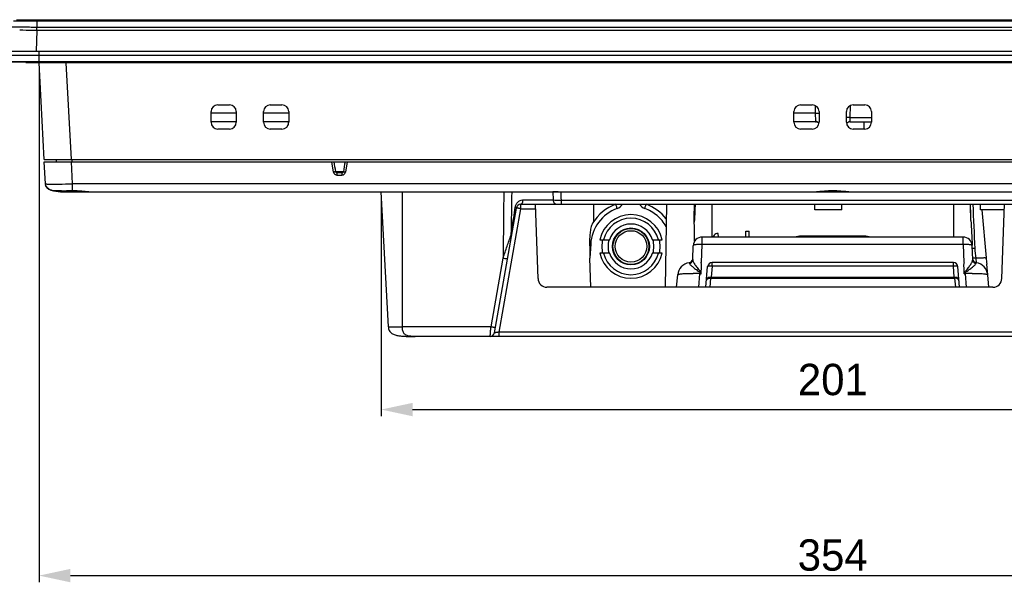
# Model space of a CAD drawing. Header units: millimetres. Extents: x 0 to 1682, y 0 to 1188.
# Tile 2 of 73: x 252 to 472, y 269 to 394. Entities that reach past the tile are written whole.
import ezdxf

# ---------------------------------------------------------------- set-up
doc = ezdxf.new("R2010")
doc.units = ezdxf.units.MM
doc.header["$LTSCALE"] = 92.51
doc.header["$PDMODE"] = 3
doc.header["$PDSIZE"] = 8
doc.layers.get('0').update_dxf_attribs({"linetype": 'CONTINUOUS'})
doc.layers.get('Defpoints').update_dxf_attribs({"linetype": 'CONTINUOUS'})
for name, color, linetype in [('2D-TOPRT1540_-DIM', 7, 'CONTINUOUS'), ('ANTENNA_CAP_V2-SHAPE', 7, 'CONTINUOUS'), ('FRONT_CASE-RC15_-SHAPE', 7, 'CONTINUOUS'), ('GASKET-RT1550WD-SHAPE', 7, 'CONTINUOUS'), ('L2', 7, 'CONTINUOUS'), ('PROCESSING_MODULE_COVER-SHAPE', 7, 'CONTINUOUS'), ('PROTECTIVE_COVER-SHAPE', 7, 'CONTINUOUS'), ('REAR_CASE_15_RT1540__2024-SHAPE', 7, 'CONTINUOUS')]:
    doc.layers.add(name, color=color, linetype=linetype)
doc.styles.get("Standard").update_dxf_attribs({"font": 'GOTHIC.TTF'})
doc.dimstyles.new('DIMSTYLE_1', dxfattribs={"dimtxt": 7, "dimasz": 7, "dimexe": 1.5, "dimexo": 1, "dimgap": 0.875, "dimtad": 1, "dimdec": 0, "dimdsep": 46, "dimtxsty": 'Standard', "dimblk": '_FILLED', "dimcen": 0.09, "dimclrd": 2, "dimclre": 2, "dimclrt": 2, "dimadec": 5, "dimazin": 2, "dimtp": 0.8, "dimtm": 0.8, "dimtfac": 1, "dimtdec": 0, "dimtofl": 0, "dimtmove": 0, "dimatfit": 3, "dimldrblk": '_FILLED', "dimfxl": 1, "dimtolj": 1, "dimarcsym": 0})

# ---------------------------------------------------------------- blocks, each defined once
blk = doc.blocks.new('_FILLED')
at = {"color": 0, "linetype": 'ByBlock'}
blk.add_solid([(0, 0), (-1, 0.214), (-1, -0.214)], dxfattribs=at)
blk = doc.blocks.new('*D18')
at = {"layer": '2D-TOPRT1540_-DIM', "color": 2, "linetype": 'Continuous', "lineweight": -2, "transparency": 16777216}
for p, q in [((332.86, 354.91), (332.86, 305.81)), ((534.26, 354.91), (534.26, 305.81)), ((339.86, 307.31), (527.26, 307.31))]:
    blk.add_line(p, q, dxfattribs=at)
at = {"layer": 'Defpoints', "color": 0, "linetype": 'Continuous', "transparency": 16777216}
for p in [(332.86, 355.91), (534.26, 355.91), (534.26, 307.31)]:
    blk.add_point(p, dxfattribs=at)
at = {"layer": '2D-TOPRT1540_-DIM', "color": 2, "linetype": 'Continuous', "lineweight": -2, "transparency": 16777216, "xscale": 7, "yscale": 7, "zscale": 7, "rotation": 180}
blk.add_blockref('_FILLED', (332.86, 307.31), dxfattribs=at)
at = {"layer": '2D-TOPRT1540_-DIM', "color": 2, "linetype": 'Continuous', "lineweight": -2, "transparency": 16777216, "xscale": 7, "yscale": 7, "zscale": 7}
blk.add_blockref('_FILLED', (534.26, 307.31), dxfattribs=at)
at = {"layer": '2D-TOPRT1540_-DIM', "color": 2, "linetype": 'Continuous', "transparency": 16777216, "insert": (433.59, 317.52), "char_height": 7, "attachment_point": 2, "line_spacing_factor": 0.9}
blk.add_mtext('\\A1;201', dxfattribs=at)
blk = doc.blocks.new('*D25')
at = {"color": 2, "lineweight": -2, "transparency": 16777216}
for p, q in [((256.53, 383.71), (256.53, 268.76)), ((610.59, 383.71), (610.59, 268.76)), ((263.53, 270.26), (603.59, 270.26))]:
    blk.add_line(p, q, dxfattribs=at)
at = {"layer": 'Defpoints', "color": 0, "transparency": 16777216}
for p in [(256.53, 384.71), (610.59, 384.71), (610.59, 270.26)]:
    blk.add_point(p, dxfattribs=at)
at = {"color": 2, "lineweight": -2, "transparency": 16777216, "xscale": 7, "yscale": 7, "zscale": 7, "rotation": 180}
blk.add_blockref('_FILLED', (256.53, 270.26), dxfattribs=at)
at = {"color": 2, "lineweight": -2, "transparency": 16777216, "xscale": 7, "yscale": 7, "zscale": 7}
blk.add_blockref('_FILLED', (610.59, 270.26), dxfattribs=at)
at = {"color": 2, "transparency": 16777216, "insert": (433.56, 274.81), "char_height": 7, "attachment_point": 5}
blk.add_mtext('\\A1;354', dxfattribs=at)

msp = doc.modelspace()

# ---------------------------------------------------------------- linework, layer by layer
at = {"layer": 'ANTENNA_CAP_V2-SHAPE', "color": 7, "linetype": 'Continuous'}
for p, q in [((381.622833, 345.212684), (383.792878, 345.212684)), ((393.33227, 345.212684), (395.502315, 345.212684)), ((383.792878, 342.212684), (381.622833, 342.212684)), ((395.502315, 342.212684), (393.33227, 342.212684))]:
    msp.add_line(p, q, dxfattribs=at)
for radius in [4.116806, 4.016851, 3.517156]:
    msp.add_circle((388.562574, 343.712684), radius, dxfattribs=at)
for radius, start, end in [(7.1, 12.19664752, 167.80335248), (6.3, 13.774147, 166.225853), (5, 17.45760312, 162.54239688), (5.116197, 162.95002912, 197.05005277), (5.116197, 342.95002819, 17.05005304), (7.1, 192.19664752, 347.80335248), (6.3, 193.774147, 346.225853), (5, 197.45760312, 342.54239688)]:
    msp.add_arc((388.562574, 343.712684), radius, start, end, dxfattribs=at)
at = {"layer": 'FRONT_CASE-RC15_-SHAPE', "color": 7, "linetype": 'Continuous'}
for p, q in [((251.511048, 394.312684), (615.6141, 394.312684)), ((256.032237, 394.312684), (256.032956, 394.032025)), ((256.032956, 394.032025), (256.032956, 392.594572)), ((256.032956, 394.032025), (611.092192, 394.032025)), ((252.760813, 391.939182), (252.209714, 391.941875)), ((252.916798, 391.93828), (252.760813, 391.939182)), ((255.861395, 391.912039), (255.733588, 391.913494)), ((256.018856, 391.910137), (255.85831, 387.312684)), ((256.018859, 391.910223), (255.861395, 391.912039)), ((611.095573, 391.910137), (256.018856, 391.910137)), ((611.092192, 392.594572), (256.032956, 392.594572)), ((248.862574, 387.312684), (618.262574, 387.312684)), ((257.663137, 363.112684), (256.531215, 384.71104)), ((262.522907, 384.712684), (263.654915, 363.112684)), ((294.912574, 371.412684), (294.912574, 373.812684)), ((300.512574, 373.442885), (294.912574, 373.442885)), ((296.412574, 375.312684), (299.012574, 375.312684)), ((300.512574, 373.812684), (300.512574, 371.412684)), ((306.612574, 371.412684), (306.612574, 373.812684)), ((312.212574, 373.442885), (306.612574, 373.442885)), ((308.112574, 375.312684), (310.712574, 375.312684)), ((312.212574, 373.812684), (312.212574, 371.412684)), ((424.912574, 371.412684), (424.912574, 373.812684)), ((429.657154, 373.442885), (424.912574, 373.442885)), ((426.412574, 375.312684), (429.012574, 375.312684)), ((429.626827, 375.180281), (429.657154, 373.442885)), ((429.657154, 373.442885), (429.7038, 371.661286)), ((430.512574, 373.812684), (430.512574, 371.412684)), ((436.612574, 371.412684), (436.612574, 373.812684)), ((437.451148, 372.477784), (437.498321, 375.180281)), ((438.112574, 375.312684), (440.712574, 375.312684)), ((442.212574, 373.812684), (442.212574, 371.412684)), ((300.512574, 371.512684), (294.912574, 371.512684)), ((312.212574, 371.512684), (306.612574, 371.512684)), ((312.062574, 371.512684), (312.062574, 370.76061)), ((429.878502, 371.512684), (424.912574, 371.512684)), ((430.499458, 371.225739), (430.477377, 371.250855)), ((436.766391, 371.273893), (436.704844, 371.21669)), ((437.413746, 371.512684), (442.212574, 371.512684)), ((437.417582, 371.516264), (437.451148, 372.477784)), ((437.451148, 372.477784), (442.212574, 372.477784)), ((440.590539, 369.910553), (440.562574, 371.512684)), ((299.012574, 369.912684), (296.412574, 369.912684)), ((310.712574, 369.912684), (308.112574, 369.912684)), ((429.012574, 369.912684), (426.412574, 369.912684)), ((440.712574, 369.912684), (438.112574, 369.912684)), ((257.663137, 363.112684), (609.462011, 363.112684))]:
    msp.add_line(p, q, dxfattribs=at)
for points in [[(430.349094, 371.360275), (430.276209, 371.405928), (430.200373, 371.443582), (430.123797, 371.47271), (430.048923, 371.493313), (429.978359, 371.505956), (429.914761, 371.51178), (429.878565, 371.512684)], [(430.477377, 371.250855), (430.416761, 371.307942), (430.349094, 371.360275)], [(436.704844, 371.21669), (436.650881, 371.157547), (436.637881, 371.140829)], [(437.413743, 371.512684), (437.373559, 371.511873), (437.27411, 371.50285), (437.176909, 371.48413), (437.083318, 371.456313), (436.994544, 371.420242), (436.911614, 371.37697), (436.835341, 371.327716), (436.766391, 371.273893)]]:
    msp.add_lwpolyline(points, dxfattribs=at)
for centre, radius, start, end in [((249.570694, -148.406954), 540.355594, 89.3465127, 89.64519861), ((296.412574, 373.812684), 1.5, 90, 180), ((299.012574, 373.812684), 1.5, 0, 90), ((308.112574, 373.812684), 1.5, 90, 180), ((310.712574, 373.812684), 1.5, 0, 90), ((426.412574, 373.812684), 1.5, 90, 180), ((429.012574, 373.812684), 1.5, 0, 90), ((438.112574, 373.812684), 1.5, 90, 180), ((440.712574, 373.812684), 1.5, 0, 90), ((296.412574, 371.412684), 1.5, 180, 270), ((299.012574, 371.412684), 1.5, 270, 0), ((308.112574, 371.412684), 1.5, 180, 270), ((310.712574, 371.412684), 1.5, 270, 0), ((426.412574, 371.412684), 1.5, 180, 270), ((429.012574, 371.412684), 1.5, 270, 0), ((429.75447, 370.681542), 0.967208, 41.41414859, 54.0828749), ((429.778929, 370.704692), 0.933552, 38.62968186, 41.34161647), ((438.112574, 371.412684), 1.5, 180, 270), ((437.414733, 370.517598), 0.997843, 134.39380898, 141.1927387), ((437.415697, 370.516654), 0.999193, 128.0432533, 134.3954429), ((437.417518, 370.515146), 1.001118, 89.99636574, 93.71609208), ((440.712574, 371.412684), 1.5, 270, 0)]:
    msp.add_arc(centre, radius, start, end, dxfattribs=at)
for points, knots in [([(250.816405, 394.032049), (250.818086, 394.033624), (250.828245, 394.031241), (250.846301, 394.034283), (250.878825, 394.033311), (250.922675, 394.034401), (250.979239, 394.034593), (251.078553, 394.035289), (251.232217, 394.035804), (251.450749, 394.03637), (251.71331, 394.036743), (252.017353, 394.036976), (252.496931, 394.037073), (253.175151, 394.036749), (254.064595, 394.035771), (255.029525, 394.034187), (255.694138, 394.032828), (256.032956, 394.032025)], [0, 0, 0, 0, 0.0013249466, 0.0050376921, 0.0111370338, 0.0196121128, 0.0304401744, 0.0435966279, 0.076760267, 0.1187893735, 0.1692814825, 0.2277524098, 0.2936416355, 0.4450804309, 0.6177885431, 0.8051495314, 1, 1, 1, 1]), ([(256.032956, 392.594582), (255.600015, 392.598405), (254.750449, 392.605352), (253.516417, 392.61311), (252.37764, 392.618034), (251.50827, 392.619688), (250.892472, 392.619255), (250.501049, 392.618152), (250.162171, 392.616301), (249.879072, 392.613684), (249.679249, 392.610836), (249.549302, 392.607953), (249.474674, 392.605957), (249.415941, 392.603393), (249.372122, 392.601784), (249.345658, 392.598039), (249.331361, 392.597708), (249.328272, 392.59523)], [0, 0, 0, 0, 0.1937042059, 0.3801058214, 0.5521132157, 0.7031942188, 0.7690595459, 0.8276191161, 0.8783169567, 0.9206726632, 0.9542868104, 0.9677138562, 0.9788426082, 0.9876484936, 0.9941143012, 0.9982278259, 1, 1, 1, 1]), ([(256.029575, 391.910137), (256.025514, 391.973377), (256.020138, 392.097376), (256.028316, 392.325536), (256.030581, 392.49036), (256.032956, 392.594572)], [0, 0, 0, 0, 0.2776646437, 0.5432578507, 1, 1, 1, 1]), ([(429.657154, 373.442885), (429.74187, 373.444361), (430.027223, 373.447703), (430.312805, 373.449043), (430.513313, 373.440936)], [0, 0, 0, 0, 0.2968789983, 1, 1, 1, 1]), ([(429.7038, 371.661286), (429.704389, 371.638847), (429.709783, 371.596546), (429.761489, 371.522272), (429.833782, 371.512684), (429.878502, 371.512684)], [0, 0, 0, 0, 0.2602009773, 0.4816028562, 1, 1, 1, 1]), ([(437.451148, 372.477784), (437.369024, 372.479216), (437.089346, 372.482596), (436.809477, 372.483686), (436.612023, 372.476489)], [0, 0, 0, 0, 0.2936370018, 1, 1, 1, 1]), ([(437.413746, 371.512684), (437.41473, 371.512684), (437.416944, 371.513124), (437.417548, 371.515307), (437.417582, 371.516264)], [0, 0, 0, 0, 0.5067424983, 1, 1, 1, 1])]:
    msp.add_open_spline(points, degree=3, knots=knots, dxfattribs=at)
for points in [[(429.7038, 371.661286), (429.814071, 371.661562), (429.925712, 371.644612), (430.030802, 371.611209)], [(430.030802, 371.611209), (430.134292, 371.578316), (430.233942, 371.528605), (430.321848, 371.464851)], [(437.352633, 371.514159), (437.155895, 371.50139), (436.955216, 371.425047), (436.799939, 371.303564)]]:
    msp.add_open_spline(points, degree=3, dxfattribs=at)
at = {"layer": 'GASKET-RT1550WD-SHAPE', "color": 7, "linetype": 'Continuous'}
for p, q in [((248.862574, 387.312684), (618.262574, 387.312684)), ((256.562574, 384.712684), (256.562574, 387.312684)), ((617.762574, 386.312684), (249.362574, 386.312684)), ((616.762574, 384.912684), (250.362574, 384.912684)), ((616.662574, 384.812684), (250.462574, 384.812684)), ((253.609365, 384.784126), (253.585402, 384.812684)), ((613.515783, 384.784126), (253.609365, 384.784126)), ((613.362574, 384.712684), (253.762574, 384.712684))]:
    msp.add_line(p, q, dxfattribs=at)
msp.add_arc((253.762574, 384.912684), 0.2, 220, 270, dxfattribs=at)
at = {"layer": 'L2', "color": 7, "linetype": 'Continuous'}
for p, q in [((429.562574, 351.912684), (429.562574, 353.112684)), ((435.562574, 351.912684), (429.562574, 351.912684)), ((435.562574, 351.912684), (435.562574, 353.112684)), ((466.562574, 351.912684), (466.562574, 353.112684)), ((471.833367, 351.912684), (466.562574, 351.912684))]:
    msp.add_line(p, q, dxfattribs=at)
at = {"layer": 'PROCESSING_MODULE_COVER-SHAPE', "color": 7, "linetype": 'Continuous'}
for p, q in [((334.440783, 325.798668), (332.862574, 355.912684)), ((337.562574, 325.798668), (337.562574, 355.912684)), ((371.157453, 355.912694), (371.189028, 354.077784)), ((364.411951, 354.077784), (371.189028, 354.077784)), ((372.954015, 354.060348), (372.954015, 353.112684)), ((372.954015, 354.060348), (478.223474, 354.060348)), ((358.106636, 324.439035), (363.016866, 352.286332)), ((359.146527, 324.595231), (364.001674, 352.130136)), ((364.001674, 352.130136), (364.001674, 353.112684)), ((364.001674, 353.112684), (478.223474, 353.112684)), ((364.001674, 352.130136), (367.284187, 352.130136)), ((367.828506, 336.542885), (367.249876, 353.112684)), ((396.47879, 353.112684), (396.155871, 334.612684)), ((402.646358, 353.112684), (402.672976, 351.587745)), ((406.562574, 353.112684), (406.562574, 345.812684)), ((460.562574, 345.812684), (460.562574, 353.112684)), ((466.853058, 351.912684), (467.792315, 341.176845)), ((471.296642, 336.542885), (471.875272, 353.112684)), ((404.451952, 344.15998), (404.451952, 345.812684)), ((462.673196, 345.812684), (404.451952, 345.812684)), ((462.673196, 344.15998), (462.673196, 345.812684)), ((379.574908, 344.20116), (379.411443, 341.082052)), ((402.344391, 340.767451), (402.453171, 343.882483)), ((404.310618, 340.112684), (404.451952, 344.15998)), ((462.673196, 344.15998), (404.451952, 344.15998)), ((462.673196, 344.15998), (462.81453, 340.112684)), ((464.699569, 344.012684), (464.660204, 344.012684)), ((464.780757, 340.767451), (464.671977, 343.882483)), ((357.340178, 325.798668), (360.040927, 341.115377)), ((379.616812, 334.612684), (379.411443, 341.082052)), ((465.614976, 340.075933), (465.528763, 341.118064)), ((405.256364, 334.612684), (405.657688, 339.199839)), ((406.653882, 339.286332), (406.443268, 336.878996)), ((406.653882, 339.286332), (406.653882, 340.112684)), ((460.471265, 340.112684), (406.653882, 340.112684)), ((460.471265, 339.286332), (406.653882, 339.286332)), ((460.471265, 339.286332), (460.471265, 340.112684)), ((460.68188, 336.878996), (460.471265, 339.286332)), ((461.868784, 334.612684), (461.46746, 339.199839)), ((468.134303, 337.386939), (467.92405, 339.790143)), ((398.748129, 334.612684), (398.989726, 337.374151)), ((402.423053, 337.686336), (402.437877, 337.686079)), ((403.691267, 334.612684), (403.955565, 337.633628)), ((403.955565, 337.870263), (403.955565, 337.633628)), ((403.955565, 337.633628), (404.224047, 337.633628)), ((405.495503, 336.612684), (405.431341, 336.612684)), ((406.19832, 334.612684), (406.376404, 336.648192)), ((406.376404, 336.648192), (406.39265, 336.880329)), ((406.376404, 336.648192), (460.748745, 336.648189)), ((406.443268, 336.878996), (460.68188, 336.878996)), ((460.732498, 336.880329), (460.748744, 336.648189)), ((460.748745, 336.648189), (460.926828, 334.612684)), ((461.693807, 336.612684), (461.629644, 336.612684)), ((462.901101, 337.633628), (463.169583, 337.633628)), ((463.169583, 337.633628), (463.169583, 337.870257)), ((463.433881, 334.612684), (463.169583, 337.633628)), ((464.666056, 337.685702), (464.687928, 337.686091)), ((468.377019, 334.612684), (468.135422, 337.374151)), ((469.29786, 334.612684), (369.827288, 334.612684)), ((357.340178, 325.798668), (337.562574, 325.798668)), ((526.692588, 323.612684), (340.43256, 323.612684)), ((359.146527, 323.612684), (359.146527, 324.595231)), ((518.726975, 324.595231), (359.146527, 324.595231))]:
    msp.add_line(p, q, dxfattribs=at)
for centre, radius, start, end in [((4306.756819, 307.882877), 3946.855803, 179.302742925, 179.517564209), ((4575.156802, 282.505243), 4213.828557, 179.001822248, 179.132761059), ((364.001674, 352.112684), 1, 90, 170), ((388.562607, 343.730112), 9.000034, 109.9120466, 176.99985686), ((388.562574, 343.712684), 10, 109.91190346, 148.85946834), ((384.646001, 354.542569), 2.499924, 289.9115922, 325.10444754), ((392.479154, 354.542584), 2.49994, 214.91983353, 250.08835833), ((388.562574, 343.712684), 10, 38.18627621, 70.08809654), ((274.442937, 349.335236), 128.249821, 359.81803492, 1.00636324), ((765.970067, 362.821224), 301.857042, 182.52494705, 183.57238155), ((388.562574, 343.712684), 6.5, 166.65650167, 193.34349833), ((388.562574, 343.712684), 6.5, 346.65650167, 13.34349833), ((404.451952, 343.812684), 2, 90, 178), ((462.673196, 343.812684), 2, 2, 90), ((376.656748, 288.534798), 55.742797, 86.99916875, 87.24140931), ((573.275343, 347.101004), 193.957314, 180.85315986, 181.77830865), ((401.354126, 341.063683), 1, 278.97745747, 350.9446182), ((465.771022, 341.063683), 1, 186.95616618, 261.02254253), ((401.97831, 337.112684), 3, 98.97745747, 175), ((404.31042, 351.603726), 11.491042, 269.31243217, 270.00098729), ((406.653882, 339.112684), 1, 90, 175), ((460.471265, 339.112684), 1, 5, 90), ((462.814728, 351.603726), 11.491042, 269.99901271, 270.68756783), ((465.146838, 337.112684), 3, 5, 81.02254253), ((369.827288, 336.612684), 2, 182, 270), ((401.630838, 292.350818), 45.342444, 87.06113169, 88.98015253), ((400.794154, 341.812668), 5.053414, 308.72608391, 310.09202976), ((370.314003, 299.430526), 51.081974, 48.40692538, 48.8083412), ((331.486417, 297.092511), 83.272714, 29.13358977, 29.38053456), ((406.443089, 337.833771), 0.954776, 266.97175519, 270.01073085), ((460.682064, 337.833772), 0.954776, 269.98895382, 273.02793353), ((535.043326, 297.425612), 82.590467, 150.61819123, 150.86716506), ((496.738363, 299.512027), 50.972706, 131.19043346, 131.59270485), ((466.637157, 342.185456), 5.535796, 229.96871281, 231.2155791), ((465.54032, 291.033441), 46.660452, 91.07359906, 92.91235413), ((469.29786, 336.612684), 2, 270, 358), ((337.720419, 325.966598), 3.283933, 182.93121526, 186.67317532), ((340.425037, 393.345899), 69.733215, 269.70544225, 270.00618081), ((357.121828, 324.612684), 1, 270, 350)]:
    msp.add_arc(centre, radius, start, end, dxfattribs=at)
for centre, major_axis, ratio, start_param, end_param in [((373.562574, 310.908272), (0, 176.456941), 0.0390783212, -1.3512694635, -1.3292783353), ((404.127261, 334.51474), (1.999694, 57.298646), 0.0348835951, 1.241447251, 1.3069936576), ((462.997887, 334.51474), (-1.999694, 57.298646), 0.0348835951, -1.3069901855, -1.241447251)]:
    msp.add_ellipse(centre, major_axis=major_axis, ratio=ratio, start_param=start_param, end_param=end_param, dxfattribs=at)
for points, knots in [([(360.836061, 355.902743), (361.056011, 355.900689), (361.433242, 355.899929), (361.810574, 355.90535), (361.967695, 355.912694)], [0, 0, 0, 0, 0.5830571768, 1, 1, 1, 1]), ([(372.288913, 355.902745), (372.068998, 355.900689), (371.691818, 355.899771), (371.314561, 355.90556), (371.157453, 355.912694)], [0, 0, 0, 0, 0.5830536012, 1, 1, 1, 1]), ([(362.751231, 352.42508), (362.785037, 352.647306), (362.91328, 353.071825), (363.279417, 353.608767), (363.79127, 353.983608), (364.205779, 354.077776), (364.411951, 354.077784)], [0, 0, 0, 0, 0.2658279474, 0.5154714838, 0.7561801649, 1, 1, 1, 1]), ([(364.411951, 354.077784), (364.410166, 353.953287), (364.394602, 353.772198), (364.341538, 353.542397), (364.267844, 353.321866), (364.135047, 353.112684), (364.001674, 353.112684)], [0, 0, 0, 0, 0.3397669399, 0.4955332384, 0.6360454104, 1, 1, 1, 1]), ([(371.189028, 354.077784), (371.434002, 354.067142), (372.022486, 354.059309), (372.610839, 354.058339), (372.954015, 354.060348)], [0, 0, 0, 0, 0.416741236, 1, 1, 1, 1]), ([(371.189028, 354.077784), (371.192928, 353.95134), (371.242813, 353.701556), (371.437053, 353.382173), (371.726067, 353.16476), (371.9587, 353.112684), (372.071624, 353.112684)], [0, 0, 0, 0, 0.264171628, 0.5199926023, 0.7641887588, 1, 1, 1, 1]), ([(361.810938, 346.284053), (361.889292, 346.793252), (362.203889, 348.840082), (362.516964, 350.887146), (362.751231, 352.42508)], [0, 0, 0, 0, 0.2487806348, 1, 1, 1, 1]), ([(362.751231, 352.42508), (362.819759, 352.403445), (362.90903, 352.371341), (362.995774, 352.324777), (363.018669, 352.29656), (363.016866, 352.286332)], [0, 0, 0, 0, 0.7019105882, 0.8985595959, 1, 1, 1, 1]), ([(364.001674, 352.130136), (363.937792, 352.141397), (363.812426, 352.163281), (363.630367, 352.194415), (363.46249, 352.222465), (363.315332, 352.246317), (363.208112, 352.263057), (363.136989, 352.27348), (363.095422, 352.279431), (363.063536, 352.28318), (363.038297, 352.286848), (363.026816, 352.286071), (363.017161, 352.288003), (363.016866, 352.286332)], [0, 0, 0, 0, 0.1950769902, 0.3827226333, 0.5554770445, 0.7069101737, 0.8311610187, 0.8815734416, 0.9234961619, 0.9565605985, 0.9804243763, 0.9948958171, 1, 1, 1, 1]), ([(385.4974, 352.192092), (385.455485, 352.307772), (385.377593, 352.521823), (385.285444, 352.774046), (385.223988, 352.939295), (385.192475, 353.025328), (385.170454, 353.080094), (385.161292, 353.107018), (385.157266, 353.114285)], [0, 0, 0, 0, 0.3755217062, 0.6952277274, 0.8194768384, 0.913736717, 0.9746428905, 1, 1, 1, 1]), ([(391.627748, 352.192092), (391.669663, 352.307772), (391.747555, 352.521823), (391.839704, 352.774046), (391.90116, 352.939295), (391.932673, 353.025328), (391.954694, 353.080094), (391.963856, 353.107018), (391.967882, 353.114285)], [0, 0, 0, 0, 0.375521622, 0.6952275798, 0.8194766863, 0.9137365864, 0.9746428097, 1, 1, 1, 1]), ([(396.392476, 348.167766), (395.871863, 349.086371), (394.493564, 350.752203), (392.620635, 351.832419), (391.627748, 352.192092)], [0, 0, 0, 0, 0.4999642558, 1, 1, 1, 1]), ([(380.003571, 348.88409), (379.912489, 348.73334), (379.770873, 348.390858), (379.615712, 347.846908), (379.500732, 347.266123), (379.392692, 346.464533), (379.332141, 345.443682), (379.333105, 344.623958), (379.339531, 344.213)], [0, 0, 0, 0, 0.1109828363, 0.2315428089, 0.3564332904, 0.4835906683, 0.7410147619, 1, 1, 1, 1]), ([(360.040927, 341.115377), (360.342302, 341.98977), (360.933622, 343.712217), (361.524588, 345.434803), (361.810938, 346.28408)], [0, 0, 0, 0, 0.5078581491, 1, 1, 1, 1]), ([(361.810938, 346.284053), (361.846032, 346.263729), (361.899846, 346.231865), (361.93811, 346.168405), (361.934037, 346.145305)], [0, 0, 0, 0, 0.6335561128, 1, 1, 1, 1]), ([(404.451952, 344.15998), (404.198059, 344.168579), (403.828536, 344.169495), (403.358698, 344.142989), (403.059539, 344.11205), (402.812945, 344.070306), (402.645468, 344.026495), (402.545718, 343.983232), (402.487157, 343.948451), (402.454072, 343.908297), (402.453171, 343.882483)], [0, 0, 0, 0, 0.3690589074, 0.536213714, 0.6834959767, 0.8057647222, 0.8992106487, 0.9345535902, 0.9624754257, 1, 1, 1, 1]), ([(464.671977, 343.882483), (464.671076, 343.908297), (464.637991, 343.948451), (464.57943, 343.983232), (464.47968, 344.026495), (464.312203, 344.070306), (464.065609, 344.11205), (463.76645, 344.142989), (463.296612, 344.169495), (462.927089, 344.168579), (462.673196, 344.15998)], [0, 0, 0, 0, 0.0375245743, 0.0654464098, 0.1007893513, 0.1942352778, 0.3165040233, 0.463786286, 0.6309410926, 1, 1, 1, 1]), ([(465.32713, 343.230791), (465.205098, 343.228979), (464.993593, 343.228713), (464.781973, 343.235124), (464.692807, 343.242626)], [0, 0, 0, 0, 0.576975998, 1, 1, 1, 1]), ([(360.040927, 341.115377), (360.165657, 341.093444), (360.346916, 341.063295), (360.578273, 341.028992), (360.725079, 341.009295), (360.846496, 340.995491), (360.935867, 340.98769), (360.992418, 340.986235), (361.016858, 340.988438), (361.025334, 340.991792), (361.025735, 340.994065)], [0, 0, 0, 0, 0.3815997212, 0.5536925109, 0.7045300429, 0.8283594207, 0.9205726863, 0.9779049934, 0.9930471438, 1, 1, 1, 1]), ([(401.631941, 339.879934), (401.825835, 339.935315), (402.186783, 340.166251), (402.337504, 340.570228), (402.344391, 340.767451)], [0, 0, 0, 0, 0.5053948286, 1, 1, 1, 1]), ([(402.344391, 340.767451), (402.341363, 340.680659), (402.3757, 340.488103), (402.548567, 340.068726), (402.829965, 339.63142), (403.164476, 339.166457), (403.45506, 338.781684), (403.760222, 338.378938), (403.962094, 338.098716), (404.04864, 337.94675)], [0, 0, 0, 0, 0.0782759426, 0.1729908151, 0.4079909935, 0.544166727, 0.6897065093, 0.8423733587, 1, 1, 1, 1]), ([(463.076502, 337.946735), (463.162832, 338.098763), (463.365147, 338.378649), (463.669824, 338.781678), (463.960664, 339.166294), (464.295066, 339.631348), (464.576526, 340.068632), (464.749429, 340.488031), (464.783783, 340.680629), (464.780757, 340.767451)], [0, 0, 0, 0, 0.1575785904, 0.3102471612, 0.4557898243, 0.5919804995, 0.8269703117, 0.9216976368, 1, 1, 1, 1]), ([(464.846458, 341.13087), (464.8385, 341.131793), (464.814995, 341.135043), (464.790919, 341.138438), (464.776424, 341.144759)], [0, 0, 0, 0, 0.336272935, 1, 1, 1, 1]), ([(465.493213, 339.879934), (465.299317, 339.935315), (464.938367, 340.166249), (464.787644, 340.570227), (464.780757, 340.767451)], [0, 0, 0, 0, 0.5053951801, 1, 1, 1, 1]), ([(464.90619, 341.125394), (464.900721, 341.125793), (464.880786, 341.127331), (464.860873, 341.129199), (464.846458, 341.13087)], [0, 0, 0, 0, 0.2742471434, 1, 1, 1, 1]), ([(465.528764, 341.118071), (465.466329, 341.11679), (465.258829, 341.114276), (465.050923, 341.114822), (464.90619, 341.125394)], [0, 0, 0, 0, 0.300857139, 1, 1, 1, 1]), ([(465.528764, 341.118065), (465.812785, 341.139176), (466.221796, 341.166438), (466.740402, 341.192174), (467.065964, 341.204032), (467.337009, 341.208442), (467.548596, 341.207432), (467.692439, 341.197163), (467.769091, 341.188697), (467.792323, 341.176846)], [0, 0, 0, 0, 0.3766601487, 0.5420510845, 0.6867635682, 0.8073393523, 0.9009524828, 0.9655088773, 1, 1, 1, 1]), ([(401.510172, 340.075933), (401.513295, 340.072743), (401.529584, 340.064617), (401.55873, 340.034824), (401.601205, 339.973762), (401.621525, 339.915747), (401.631941, 339.879936)], [0, 0, 0, 0, 0.0568871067, 0.2270861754, 0.5247060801, 1, 1, 1, 1]), ([(401.631941, 339.879936), (401.648242, 339.82389), (401.726461, 339.701594), (401.895769, 339.520827), (402.134056, 339.309551), (402.430733, 339.072018), (402.775224, 338.809573), (403.156625, 338.525073), (403.558994, 338.216298), (403.832846, 337.998693), (403.955565, 337.870281)], [0, 0, 0, 0, 0.0567003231, 0.137432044, 0.2412147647, 0.3653733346, 0.5067053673, 0.661875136, 0.8274551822, 1, 1, 1, 1]), ([(404.224047, 337.633628), (404.231305, 337.841457), (404.241885, 338.153208), (404.258234, 338.568731), (404.263684, 338.880712), (404.278209, 339.192502), (404.308246, 339.503641), (404.27546, 339.817082), (404.210469, 340.01612), (404.172527, 340.113511)], [0, 0, 0, 0, 0.2498400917, 0.3747566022, 0.4995920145, 0.624663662, 0.7497866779, 0.8744279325, 1, 1, 1, 1]), ([(406.653882, 339.286332), (406.528236, 339.296993), (406.294818, 339.309294), (405.988912, 339.303543), (405.78596, 339.276927), (405.685352, 339.241109), (405.658803, 339.212581), (405.657688, 339.199839)], [0, 0, 0, 0, 0.3699117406, 0.6842695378, 0.8994572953, 0.9624783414, 1, 1, 1, 1]), ([(461.46746, 339.199839), (461.466345, 339.212581), (461.439796, 339.241109), (461.339188, 339.276927), (461.136236, 339.303543), (460.83033, 339.309294), (460.596912, 339.296993), (460.471265, 339.286332)], [0, 0, 0, 0, 0.0375216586, 0.1005427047, 0.3157304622, 0.6300882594, 1, 1, 1, 1]), ([(462.901101, 337.633628), (462.893843, 337.841457), (462.883263, 338.153208), (462.866914, 338.568731), (462.861464, 338.880712), (462.846939, 339.192502), (462.816902, 339.503641), (462.849688, 339.817082), (462.914679, 340.01612), (462.952621, 340.113511)], [0, 0, 0, 0, 0.2498400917, 0.3747566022, 0.4995920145, 0.624663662, 0.7497866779, 0.8744279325, 1, 1, 1, 1]), ([(463.169583, 337.87026), (463.231365, 337.934955), (463.364578, 338.053113), (463.635635, 338.271386), (463.968792, 338.524681), (464.349708, 338.809594), (464.694373, 339.071925), (464.991012, 339.309512), (465.229334, 339.520766), (465.398647, 339.701563), (465.476908, 339.823873), (465.493215, 339.879937)], [0, 0, 0, 0, 0.0868913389, 0.1725475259, 0.3381315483, 0.4932969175, 0.6346329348, 0.7587795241, 0.862549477, 0.9432866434, 1, 1, 1, 1]), ([(465.493215, 339.879937), (465.503626, 339.915753), (465.523817, 339.973885), (465.566629, 340.03464), (465.595249, 340.064911), (465.612073, 340.072542), (465.614976, 340.075933)], [0, 0, 0, 0, 0.4753358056, 0.7729437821, 0.9431166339, 1, 1, 1, 1]), ([(398.989726, 337.374151), (398.992689, 337.408009), (399.053067, 337.453678), (399.141889, 337.490648), (399.304901, 337.53962), (399.576226, 337.587193), (399.981653, 337.632615), (400.482834, 337.665855), (401.307374, 337.695273), (401.963815, 337.694211), (402.423053, 337.686336)], [0, 0, 0, 0, 0.0292065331, 0.0538144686, 0.0860422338, 0.1736386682, 0.2911180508, 0.4360952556, 0.6053009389, 1, 1, 1, 1]), ([(405.380211, 336.028266), (405.388037, 336.117712), (405.460207, 336.304346), (405.695011, 336.509901), (406.014117, 336.633332), (406.253439, 336.653597), (406.376406, 336.648217)], [0, 0, 0, 0, 0.2104014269, 0.4451882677, 0.7115718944, 1, 1, 1, 1]), ([(405.495503, 336.612684), (405.582252, 336.718211), (405.889432, 336.866939), (406.210189, 336.890011), (406.39265, 336.880323)], [0, 0, 0, 0, 0.4277987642, 1, 1, 1, 1]), ([(460.732498, 336.880322), (460.914957, 336.89001), (461.235714, 336.866937), (461.542894, 336.718211), (461.629644, 336.612684)], [0, 0, 0, 0, 0.5721978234, 1, 1, 1, 1]), ([(461.744937, 336.028266), (461.737111, 336.117712), (461.664941, 336.304346), (461.430137, 336.509901), (461.111031, 336.633332), (460.871709, 336.653597), (460.748742, 336.648217)], [0, 0, 0, 0, 0.2104014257, 0.4451882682, 0.7115718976, 1, 1, 1, 1]), ([(464.687928, 337.686091), (465.148851, 337.694153), (465.807787, 337.695435), (466.635561, 337.666205), (467.138896, 337.633026), (467.546147, 337.587602), (467.818722, 337.539974), (467.982526, 337.490909), (468.071732, 337.453888), (468.132449, 337.408122), (468.135422, 337.374151)], [0, 0, 0, 0, 0.3945498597, 0.5637648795, 0.7087800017, 0.8263077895, 0.9139522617, 0.9461973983, 0.9708135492, 1, 1, 1, 1]), ([(334.440783, 325.798668), (334.448752, 325.646601), (334.483714, 325.345862), (334.619406, 324.915705), (334.866855, 324.548677), (335.201077, 324.278716), (335.575317, 324.089588), (336.098197, 323.91603), (336.771882, 323.785829), (337.587355, 323.6977), (338.685663, 323.631493), (339.512909, 323.616511), (340.06654, 323.613605)], [0, 0, 0, 0, 0.0680532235, 0.1347583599, 0.1996433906, 0.2627096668, 0.3246174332, 0.3861290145, 0.5083945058, 0.6303648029, 0.7525744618, 1, 1, 1, 1]), ([(334.440783, 325.798668), (334.440871, 325.796979), (334.447586, 325.794254), (334.466096, 325.790522), (334.511953, 325.786433), (334.585223, 325.782888), (334.688721, 325.779869), (334.819213, 325.777568), (334.976361, 325.775924), (335.158221, 325.774964), (335.445217, 325.774556), (335.851205, 325.775868), (336.383898, 325.780065), (336.961757, 325.787147), (337.359779, 325.794278), (337.562574, 325.798668)], [0, 0, 0, 0, 0.0016239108, 0.0054168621, 0.0200003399, 0.0438969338, 0.0769578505, 0.1189533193, 0.1694152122, 0.22781526, 0.2936242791, 0.4450192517, 0.61770616, 0.8052024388, 1, 1, 1, 1]), ([(340.43256, 323.612684), (340.176009, 323.612684), (339.779108, 323.62537), (339.241388, 323.681721), (338.814997, 323.76284), (338.459456, 323.889176), (338.183621, 324.05639), (337.881429, 324.338193), (337.670829, 324.789503), (337.573843, 325.328825), (337.559634, 325.639504), (337.562574, 325.798668)], [0, 0, 0, 0, 0.1820418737, 0.2814114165, 0.3833908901, 0.4895607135, 0.5469643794, 0.6111930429, 0.7802828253, 0.8870420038, 1, 1, 1, 1]), ([(357.121828, 323.612684), (357.118038, 323.603698), (357.132097, 323.662194), (357.134623, 323.6944), (357.155794, 323.811966), (357.183021, 324.001397), (357.22875, 324.395438), (357.250246, 325.01016), (357.303551, 325.514135), (357.340176, 325.798668)], [0, 0, 0, 0, 0.0133112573, 0.0353944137, 0.0770084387, 0.155166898, 0.3107414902, 0.6084242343, 1, 1, 1, 1]), ([(357.340178, 325.798668), (357.464908, 325.776735), (357.646167, 325.746586), (357.877524, 325.712282), (358.02433, 325.692585), (358.145747, 325.678782), (358.235118, 325.67098), (358.291669, 325.669526), (358.316109, 325.671729), (358.324585, 325.675083), (358.324985, 325.677356)], [0, 0, 0, 0, 0.3815997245, 0.5536925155, 0.7045300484, 0.8283594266, 0.9205726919, 0.9779049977, 0.9930471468, 1, 1, 1, 1]), ([(359.146527, 324.595231), (359.080696, 324.584346), (358.951142, 324.562959), (358.762084, 324.532493), (358.585959, 324.504644), (358.429569, 324.480614), (358.314366, 324.463509), (358.23727, 324.452708), (358.191708, 324.446458), (358.157191, 324.442514), (358.128825, 324.438582), (358.117939, 324.439387), (358.106346, 324.437372), (358.106636, 324.439035)], [0, 0, 0, 0, 0.1902897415, 0.374467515, 0.5461351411, 0.6987638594, 0.8258540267, 0.8779007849, 0.9213783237, 0.9556956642, 0.9804105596, 0.9951848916, 1, 1, 1, 1])]:
    msp.add_open_spline(points, degree=3, knots=knots, dxfattribs=at)
for points in [[(372.931881, 355.912683), (372.939409, 355.29524), (372.946787, 354.677795), (372.954015, 354.060348)], [(402.831221, 353.112685), (402.793957, 351.916089), (402.7566, 350.719496), (402.719053, 349.522908)], [(464.406087, 349.5231), (464.368541, 350.719624), (464.331189, 351.916153), (464.293927, 353.112686)], [(465.32713, 343.230791), (465.179324, 346.524668), (465.034277, 349.818669), (464.890109, 353.112707)], [(402.692112, 348.927929), (402.701278, 349.126247), (402.710259, 349.324573), (402.719053, 349.522908)], [(402.753663, 344.864636), (402.733344, 346.21907), (402.712831, 347.573501), (402.692112, 348.927929)], [(465.528764, 341.118065), (465.494691, 341.824686), (465.358818, 342.524059), (465.32713, 343.230791)], [(467.792315, 341.176845), (467.832762, 340.714295), (467.883601, 340.252693), (467.92405, 339.790143)]]:
    msp.add_open_spline(points, degree=3, dxfattribs=at)
at = {"layer": 'PROTECTIVE_COVER-SHAPE', "color": 7, "linetype": 'Continuous'}
for p, q in [((414.169915, 345.812684), (414.192606, 347.112684)), ((414.192606, 347.112684), (414.932542, 347.112684)), ((414.955233, 345.812684), (414.932542, 347.112684)), ((407.132297, 346.233339), (406.79932, 345.812684)), ((408.040389, 346.612684), (407.916381, 346.612684)), ((408.054353, 345.812684), (408.040389, 346.612684)), ((426.918574, 346.036717), (426.918574, 345.812684)), ((440.206574, 346.036304), (426.918574, 346.036717)), ((440.206574, 346.036304), (440.206574, 345.812684))]:
    msp.add_line(p, q, dxfattribs=at)
for centre, radius, start, end in [((407.916381, 345.612684), 1, 90, 141.63602089), ((426.922781, 340.763537), 5.273182, 90.04571185, 106.43767531), ((440.200977, 340.765302), 5.271005, 73.57416023, 89.9391607)]:
    msp.add_arc(centre, radius, start, end, dxfattribs=at)
at = {"layer": 'REAR_CASE_15_RT1540__2024-SHAPE', "color": 7, "linetype": 'Continuous'}
for p, q in [((257.946629, 357.70334), (257.689341, 362.612684)), ((257.689341, 362.612684), (609.435807, 362.612684)), ((260.36293, 363.112684), (260.354202, 362.612684)), ((263.681118, 362.612684), (263.938406, 357.70334)), ((263.883256, 362.612684), (263.883256, 363.112684)), ((322.236755, 360.299933), (321.844629, 362.612684)), ((325.280519, 362.612684), (324.888393, 360.299933)), ((324.403119, 360.360589), (322.722029, 360.360589)), ((323.039768, 359.638852), (323.039768, 360.112684)), ((324.085379, 360.112684), (323.039768, 360.112684)), ((323.039768, 359.638852), (324.085379, 359.638852)), ((324.085379, 360.112684), (324.085379, 359.638852)), ((257.946629, 357.703342), (257.959334, 357.569286)), ((257.959334, 357.569286), (257.981934, 357.445625)), ((257.986326, 357.426848), (257.965743, 357.570206)), ((259.784489, 356.106874), (259.614842, 356.147504)), ((259.784145, 356.106956), (259.782145, 356.10749)), ((259.784508, 356.106877), (259.784145, 356.106956)), ((260.037886, 356.087207), (260.108987, 356.08568)), ((260.108987, 356.08568), (260.238172, 356.083679)), ((260.238172, 356.083679), (260.395819, 356.082023)), ((260.395819, 356.082023), (260.517233, 356.081131)), ((260.517233, 356.081131), (260.87912, 356.079768)), ((260.87912, 356.079768), (261.526908, 356.080391)), ((261.526908, 356.080391), (263.941618, 356.095616)), ((261.941147, 355.912684), (605.184001, 355.912684)), ((263.938347, 356.107529), (262.680708, 356.097928)), ((263.938328, 357.70334), (263.938345, 356.107501)), ((263.941618, 356.095616), (263.938347, 356.107529)), ((603.186742, 357.70334), (263.938406, 357.70334)), ((430.002402, 355.912991), (429.950064, 355.912684)), ((430.002402, 355.912991), (430.343638, 355.924275)), ((437.175084, 355.912684), (437.123008, 355.912988))]:
    msp.add_line(p, q, dxfattribs=at)
for points in [[(259.784517, 356.106888), (259.717161, 356.122327), (259.344616, 356.225669), (258.99634, 356.358334), (258.680413, 356.525146), (258.402762, 356.734726), (258.185259, 356.982709), (258.0385, 357.259767), (257.981934, 357.445625)], [(258.456849, 356.687049), (258.249337, 356.897178), (258.089879, 357.143373), (257.986326, 357.426848)], [(259.614842, 356.147504), (259.276392, 356.24843), (258.971, 356.369739), (258.697793, 356.514318), (258.456849, 356.687049)], [(259.784508, 356.106877), (259.803714, 356.102984), (259.839769, 356.097514), (259.864653, 356.09491), (259.884616, 356.093326), (259.905737, 356.091997), (259.927566, 356.090879), (259.951628, 356.089856), (259.977878, 356.088914), (260.037886, 356.087207)], [(263.941632, 356.095494), (264.33183, 356.093595), (264.917554, 356.076433), (265.487394, 356.046967), (266.03023, 356.010783), (266.535372, 355.973567), (266.992558, 355.941102), (267.400681, 355.918774), (267.636273, 355.91285)], [(430.343638, 355.924275), (430.887677, 355.959056), (431.506456, 356.004771), (432.172615, 356.049458), (432.860691, 356.082727), (433.522926, 356.095856), (434.185058, 356.085404), (434.873084, 356.054059), (435.541297, 356.01028), (436.164714, 355.964243), (436.718669, 355.927519), (437.123008, 355.912988)]]:
    msp.add_lwpolyline(points, dxfattribs=at)
for centre, radius, start, end in [((323.696029, 351.707504), 8.715464, 98.14114365, 99.63872062), ((323.002581, 360.407089), 0.284379, 189.4108674, 198.8773681), ((323.067472, 360.689022), 1.050536, 265.34122961, 268.48889023), ((259.334373, 357.754405), 1.387241, 192.86092305, 195.29155251), ((259.272192, 357.736018), 1.322412, 195.2336291, 207.89386879), ((259.886968, 732.501729), 376.414169, 270.25015051, 270.42525228)]:
    msp.add_arc(centre, radius, start, end, dxfattribs=at)
for points in [[(322.722031, 360.360589), (322.593435, 361.111216), (322.465331, 361.861927), (322.337489, 362.612683)], [(324.787659, 362.612683), (324.659817, 361.861927), (324.531713, 361.111216), (324.403117, 360.360589)], [(322.894919, 360.140899), (322.82253, 360.172931), (322.759067, 360.240164), (322.733497, 360.31508)], [(322.841497, 359.663647), (322.887712, 359.652949), (322.934866, 359.645817), (322.982146, 359.641957)], [(323.039768, 360.112684), (322.993425, 360.112684), (322.937959, 360.116357), (322.905749, 360.149677)], [(324.085379, 359.638852), (324.212779, 359.6419), (324.343314, 359.668734), (324.458033, 359.724228)], [(258.103423, 357.117346), (258.357852, 356.637194), (258.917425, 356.300575), (259.782142, 356.10749)], [(259.787638, 356.106266), (260.368293, 355.977211), (261.086129, 355.912684), (261.941147, 355.912684)], [(430.293082, 355.922847), (430.196261, 355.91793), (430.099351, 355.914119), (430.002412, 355.912996)], [(437.122996, 355.912993), (437.02532, 355.91412), (436.927673, 355.917979), (436.830117, 355.922958)]]:
    msp.add_open_spline(points, degree=3, dxfattribs=at)
for points, knots in [([(322.236755, 360.299933), (322.265764, 360.149743), (322.404657, 359.854836), (322.692436, 359.698152), (322.841497, 359.663647)], [0, 0, 0, 0, 0.4999395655, 1, 1, 1, 1]), ([(322.633427, 360.35644), (322.621459, 360.35529), (322.564126, 360.349259), (322.50698, 360.341579), (322.461814, 360.335136)], [0, 0, 0, 0, 0.208572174, 1, 1, 1, 1]), ([(322.722029, 360.360589), (322.71785, 360.361123), (322.688185, 360.361716), (322.658687, 360.358867), (322.633427, 360.35644)], [0, 0, 0, 0, 0.1423844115, 1, 1, 1, 1]), ([(324.403791, 360.360589), (324.391294, 360.288698), (324.306705, 360.151177), (324.156122, 360.112684), (324.085379, 360.112684)], [0, 0, 0, 0, 0.5077483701, 1, 1, 1, 1]), ([(324.403117, 360.360589), (324.407296, 360.361123), (324.436961, 360.361716), (324.46646, 360.358867), (324.491721, 360.35644)], [0, 0, 0, 0, 0.1423752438, 1, 1, 1, 1]), ([(324.458033, 359.724228), (324.568987, 359.777902), (324.768154, 359.942175), (324.86477, 360.179039), (324.888393, 360.299933)], [0, 0, 0, 0, 0.5001505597, 1, 1, 1, 1]), ([(324.491721, 360.35644), (324.518362, 360.35388), (324.651065, 360.338496), (324.783084, 360.317776), (324.888393, 360.299933)], [0, 0, 0, 0, 0.2003711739, 1, 1, 1, 1]), ([(257.946629, 357.70334), (257.948247, 357.691591), (257.999704, 357.677042), (258.077813, 357.663177), (258.227065, 357.649276), (258.33949, 357.642711), (258.405783, 357.639458)], [0, 0, 0, 0, 0.0760598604, 0.2657716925, 0.5743140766, 1, 1, 1, 1]), ([(258.405783, 357.639458), (258.431816, 357.63818), (258.547469, 357.63297), (258.663189, 357.629351), (258.752865, 357.62707)], [0, 0, 0, 0, 0.2251373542, 1, 1, 1, 1]), ([(258.752865, 357.62707), (259.483932, 357.608476), (261.213302, 357.624563), (262.941476, 357.668635), (263.938406, 357.70334)], [0, 0, 0, 0, 0.4230031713, 1, 1, 1, 1]), ([(261.530368, 356.091148), (261.297092, 356.090289), (260.884027, 356.090994), (260.351513, 356.088635), (260.004343, 356.102662), (259.83377, 356.096552), (259.784512, 356.106878)], [0, 0, 0, 0, 0.4007948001, 0.7101063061, 0.9135311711, 1, 1, 1, 1]), ([(261.941147, 355.912684), (261.958239, 355.912684), (262.045316, 355.934242), (262.102007, 356.016693), (262.130273, 356.080666)], [0, 0, 0, 0, 0.1963881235, 1, 1, 1, 1]), ([(267.636268, 355.912852), (267.111565, 355.917313), (265.881927, 356.044847), (264.648022, 356.112367), (263.938345, 356.107501)], [0, 0, 0, 0, 0.4250774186, 1, 1, 1, 1]), ([(436.830117, 355.922958), (436.347156, 355.94761), (435.260513, 356.050651), (433.561772, 356.137854), (431.86288, 356.049764), (430.776281, 355.947386), (430.293082, 355.922847)], [0, 0, 0, 0, 0.2215547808, 0.5000228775, 0.7783388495, 1, 1, 1, 1])]:
    msp.add_open_spline(points, degree=3, knots=knots, dxfattribs=at)

# ---------------------------------------------------------------- dimensions: what is measured, and where the dimension line sits
dim = msp.add_linear_dim(base=(610.593933, 270.261166), p1=(256.531215, 384.71104), p2=(610.593933, 384.71104), dimstyle='DIMSTYLE_1')
dim.commit()
dim.dimension.update_dxf_attribs({"geometry": '*D25', "text_midpoint": (433.562574, 274.812237)})
at = {"layer": '2D-TOPRT1540_-DIM', "color": 2, "linetype": 'Continuous'}
dim = msp.add_linear_dim(base=(534.262574, 307.310693), p1=(332.862574, 355.912684), p2=(534.262574, 355.912684), dimstyle='DIMSTYLE_1', dxfattribs=at)
dim.commit()
dim.dimension.update_dxf_attribs({"geometry": '*D18', "text_midpoint": (433.586299, 307.310693), "dimtype": 160})

doc.saveas('drawing.dxf')
